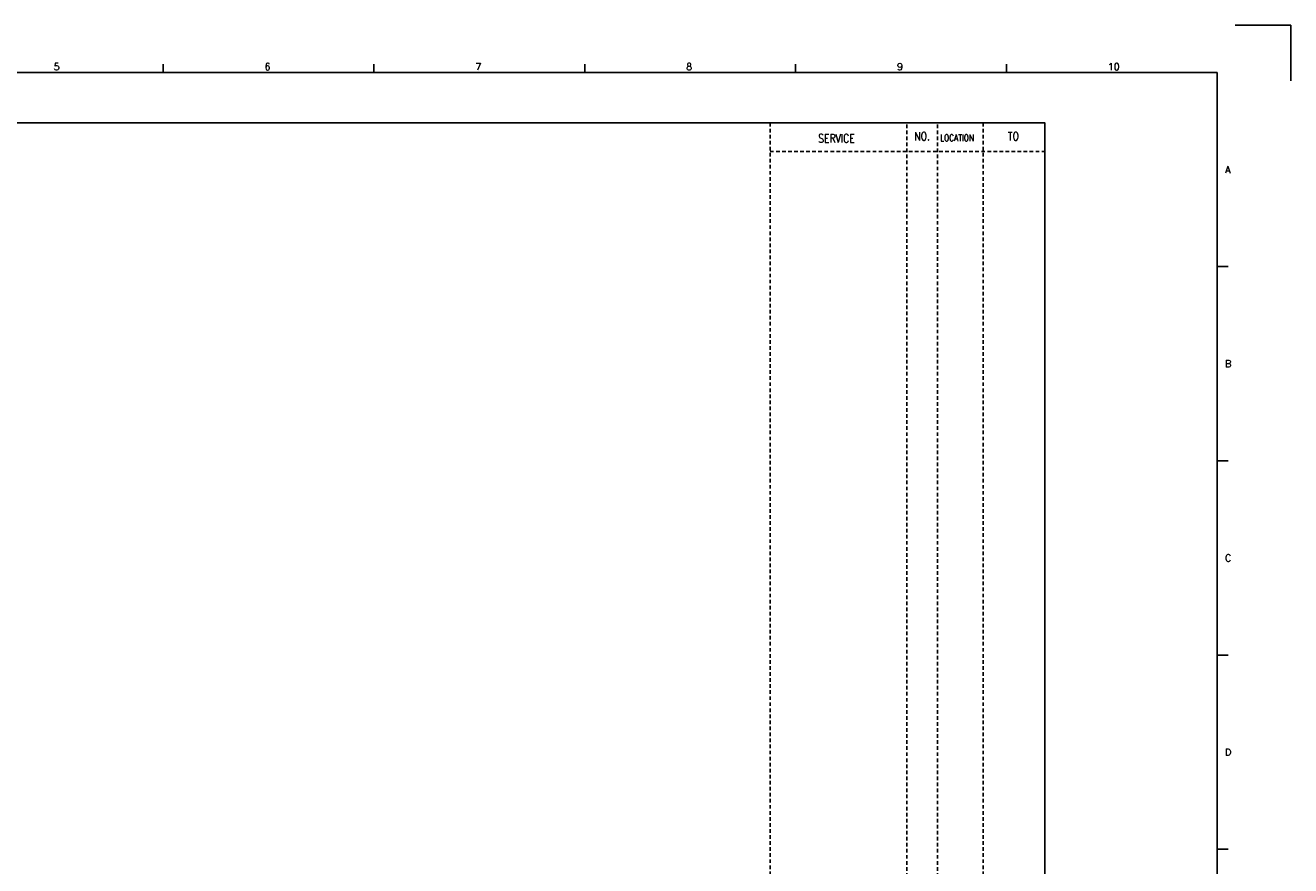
# Model space of a CAD drawing. Extents: x 2294 to 3259, y -116 to 566.
# Tile 3 of 3: x 2736 to 3259, y 218 to 566. Entities that reach past the tile are written whole.
import ezdxf
from ezdxf.enums import TextEntityAlignment as Align

# ---------------------------------------------------------------- set-up
doc = ezdxf.new("R2010")
doc.units = 0
doc.header["$MEASUREMENT"] = 0
doc.linetypes.add('HIDDEN', pattern=[4, 1.5, -1, 1.5])
doc.layers.get('0').update_dxf_attribs({"linetype": 'CONTINUOUS'})
doc.layers.get('DEFPOINTS').update_dxf_attribs({"linetype": 'CONTINUOUS'})
for name, color, linetype in [('CON', 4, 'CONTINUOUS'), ('HID', 2, 'HIDDEN'), ('圖框CON', 4, 'CONTINUOUS'), ('框線', 6, 'CONTINUOUS')]:
    doc.layers.add(name, color=color, linetype=linetype)
doc.styles.add('DAYUKP', font='complex', dxfattribs={"bigfont": 'DAYUKP.SHX'})
doc.styles.add('ROMANS', font='romans', dxfattribs={"width": 0.8})

# ---------------------------------------------------------------- blocks, each defined once
blk = doc.blocks.new('1')
at = {"layer": 'DEFPOINTS'}
blk.add_lwpolyline([(2189, 689.33), (2211.97, 689.33), (2211.97, 666.36)], dxfattribs=at)
at = {"layer": '圖框CON'}
for p, q in [((1745.08, 669.85), (1745.08, 673.29)), ((1832.37, 669.85), (1832.37, 673.29)), ((1919.66, 669.85), (1919.66, 673.29)), ((2006.95, 669.85), (2006.95, 673.29)), ((2094.24, 669.85), (2094.24, 673.29)), ((2186.14, 589.41), (2181.53, 589.41)), ((2186.14, 509.01), (2181.53, 509.01)), ((2186.14, 428.61), (2181.53, 428.61)), ((2186.14, 348.2), (2181.53, 348.2))]:
    blk.add_line(p, q, dxfattribs=at)
at = {"layer": '框線'}
for p, q in [((2181.53, 669.81), (1308.62, 669.81)), ((2181.53, 26.6), (2181.53, 669.81))]:
    blk.add_line(p, q, dxfattribs=at)
at = {"style": 'DAYUKP'}
for s, height, p in [('5', 2.87, (1699.8, 670.78)), ('6', 2.87, (1787.1, 670.78)), ('7', 2.87, (1874.39, 670.78)), ('8', 2.87, (1961.68, 670.78)), ('9', 2.87, (2048.97, 670.78)), ('10', 2.871, (2136.26, 670.78))]:
    blk.add_text(s, height=height, dxfattribs=at).set_placement(p)
for s, p in [('A', (2184.79, 629.6)), ('B', (2184.79, 549.2)), ('C', (2184.79, 468.8)), ('D', (2184.79, 388.39))]:
    blk.add_text(s, height=2.87, dxfattribs=at).set_placement(p, align=Align.MIDDLE_LEFT)

msp = doc.modelspace()

# ---------------------------------------------------------------- linework, layer by layer
at = {"layer": 'CON'}
msp.add_lwpolyline([(2443.66, 525.71), (3157.66, 525.71), (3157.66, 25.91), (2443.66, 25.91)], close=True, dxfattribs=at)
at = {"layer": 'HID'}
for p, q in [((3043.91, 525.71), (3043.91, 25.91)), ((3100.61, 525.01), (3100.61, 25.91)), ((3113.21, 525.01), (3113.21, 25.91)), ((3132.11, 525.71), (3132.11, 25.91)), ((3043.91, 513.81), (3157.66, 513.81))]:
    msp.add_line(p, q, dxfattribs=at)

# ---------------------------------------------------------------- block references
msp.add_blockref('1', (1047.52, -123.29))

# ---------------------------------------------------------------- texts
at = {"layer": 'CON', "style": 'ROMANS', "width": 0.8}
for s, p in [('SERVICE', (3071.42, 519.24)), ('NO.', (3106.91, 520.11)), ('TO', (3144.71, 520.11))]:
    msp.add_text(s, height=3.5, dxfattribs=at).set_placement(p, align=Align.MIDDLE)
msp.add_text('LOCATION', height=2.8, dxfattribs=at).set_placement((3114.34, 517.21), align=Align.BOTTOM_LEFT)

doc.saveas('drawing.dxf')
